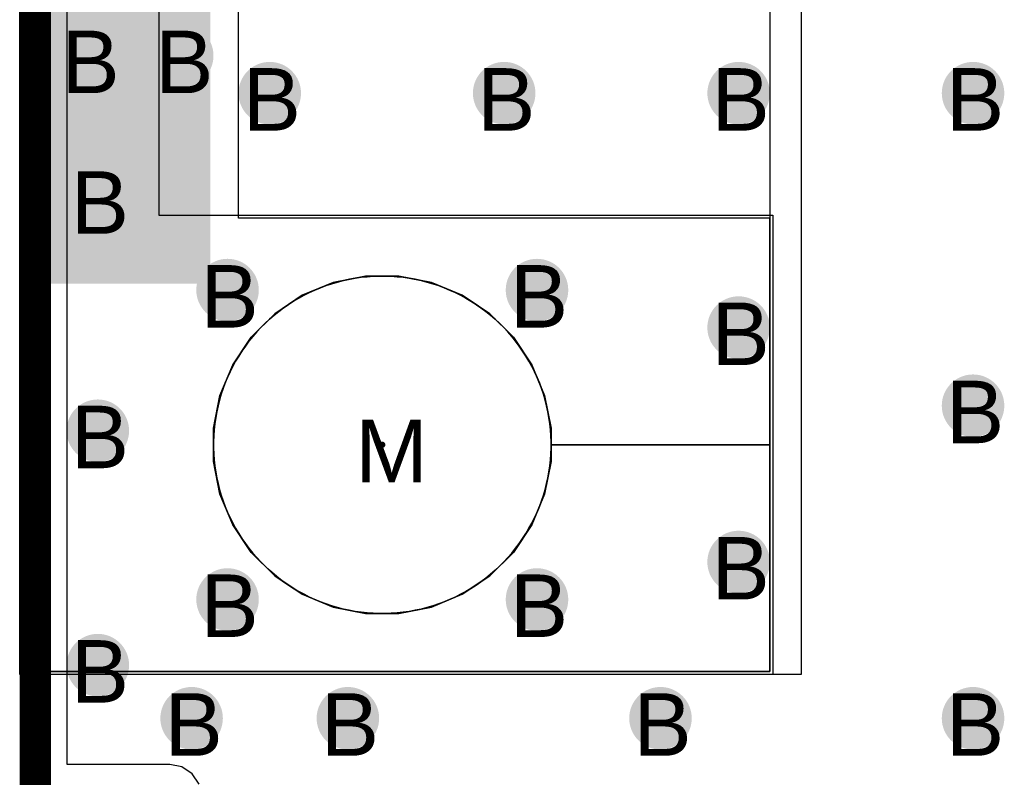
# Model space of a CAD drawing. Header units: millimetres. Extents: x -1.28 to 3.76, y -2.75 to 1.5.
# Tile 6 of 12: x -0.01 to 0.31, y 0.68 to 0.92. Entities that reach past the tile are written whole.
import ezdxf

# ---------------------------------------------------------------- set-up
doc = ezdxf.new("R2010")
doc.units = ezdxf.units.MM
doc.header["$MEASUREMENT"] = 0
for name, color, linetype in [('BottomLayer', 5, 'Continuous'), ('BottomSolder', 6, 'Continuous'), ('DrillDrawing', 1, 'Continuous'), ('Mechanical1', 6, 'Continuous'), ('TopLayer', 1, 'Continuous'), ('TopSolder', 216, 'Continuous')]:
    doc.layers.add(name, color=color, linetype=linetype)
doc.styles.add('Arial', font='arial.ttf', dxfattribs={"height": 0.2})

msp = doc.modelspace()

# ---------------------------------------------------------------- hatches: boundary and pattern name
at = {"layer": 'BottomLayer'}
msp.add_hatch(color=5, dxfattribs=at).paths.add_polyline_path([(0.005, 1.11), (0.055, 1.11), (0.055, 0.84), (0.005, 0.84)])
h = msp.add_hatch(color=5, dxfattribs=at)
edge = h.paths.add_edge_path()
edge.add_arc((0.017, 0.912), 0.01, 0, 360)
h = msp.add_hatch(color=5, dxfattribs=at)
edge = h.paths.add_edge_path()
edge.add_arc((0.047, 0.912), 0.01, 0, 360)
h = msp.add_hatch(color=5, dxfattribs=at)
edge = h.paths.add_edge_path()
edge.add_arc((0.075, 0.9), 0.01, 0, 360)
h = msp.add_hatch(color=5, dxfattribs=at)
edge = h.paths.add_edge_path()
edge.add_arc((0.15, 0.9), 0.01, 0, 360)
h = msp.add_hatch(color=5, dxfattribs=at)
edge = h.paths.add_edge_path()
edge.add_arc((0.225, 0.9), 0.01, 0, 360)
h = msp.add_hatch(color=5, dxfattribs=at)
edge = h.paths.add_edge_path()
edge.add_arc((0.3, 0.9), 0.01, 0, 360)
h = msp.add_hatch(color=5, dxfattribs=at)
edge = h.paths.add_edge_path()
edge.add_arc((0.02, 0.867), 0.01, 0, 360)
h = msp.add_hatch(color=5, dxfattribs=at)
edge = h.paths.add_edge_path()
edge.add_arc((0.0615, 0.837), 0.01, 0, 360)
h = msp.add_hatch(color=5, dxfattribs=at)
edge = h.paths.add_edge_path()
edge.add_arc((0.1605, 0.837), 0.01, 0, 360)
h = msp.add_hatch(color=5, dxfattribs=at)
edge = h.paths.add_edge_path()
edge.add_arc((0.225, 0.825), 0.01, 0, 360)
h = msp.add_hatch(color=5, dxfattribs=at)
edge = h.paths.add_edge_path()
edge.add_arc((0.3, 0.8), 0.01, 0, 360)
h = msp.add_hatch(color=5, dxfattribs=at)
edge = h.paths.add_edge_path()
edge.add_arc((0.02, 0.792), 0.01, 0, 360)
h = msp.add_hatch(color=5, dxfattribs=at)
edge = h.paths.add_edge_path()
edge.add_arc((0.225, 0.75), 0.01, 0, 360)
h = msp.add_hatch(color=5, dxfattribs=at)
edge = h.paths.add_edge_path()
edge.add_arc((0.0615, 0.738), 0.01, 0, 360)
h = msp.add_hatch(color=5, dxfattribs=at)
edge = h.paths.add_edge_path()
edge.add_arc((0.1605, 0.738), 0.01, 0, 360)
h = msp.add_hatch(color=5, dxfattribs=at)
edge = h.paths.add_edge_path()
edge.add_arc((0.02, 0.717), 0.01, 0, 360)
h = msp.add_hatch(color=5, dxfattribs=at)
edge = h.paths.add_edge_path()
edge.add_arc((0.05, 0.7), 0.01, 0, 360)
h = msp.add_hatch(color=5, dxfattribs=at)
edge = h.paths.add_edge_path()
edge.add_arc((0.1, 0.7), 0.01, 0, 360)
h = msp.add_hatch(color=5, dxfattribs=at)
edge = h.paths.add_edge_path()
edge.add_arc((0.2, 0.7), 0.01, 0, 360)
h = msp.add_hatch(color=5, dxfattribs=at)
edge = h.paths.add_edge_path()
edge.add_arc((0.3, 0.7), 0.01, 0, 360)
at = {"layer": 'BottomSolder'}
msp.add_hatch(color=6, dxfattribs=at).paths.add_polyline_path([(0.004, 1.111), (0.056, 1.111), (0.056, 0.839), (0.004, 0.839)])
h = msp.add_hatch(color=6, dxfattribs=at)
edge = h.paths.add_edge_path()
edge.add_arc((0.111, 0.7875), 0.001, 0, 360)
at = {"layer": 'TopLayer'}
msp.add_hatch(color=1, dxfattribs=at).paths.add_polyline_path([(0.005, 0.955), (0.055, 0.955), (0.055, 0.84), (0.005, 0.84)])
h = msp.add_hatch(color=1, dxfattribs=at)
edge = h.paths.add_edge_path()
edge.add_arc((0.017, 0.912), 0.01, 0, 360)
h = msp.add_hatch(color=1, dxfattribs=at)
edge = h.paths.add_edge_path()
edge.add_arc((0.047, 0.912), 0.01, 0, 360)
h = msp.add_hatch(color=1, dxfattribs=at)
edge = h.paths.add_edge_path()
edge.add_arc((0.075, 0.9), 0.01, 0, 360)
h = msp.add_hatch(color=1, dxfattribs=at)
edge = h.paths.add_edge_path()
edge.add_arc((0.15, 0.9), 0.01, 0, 360)
h = msp.add_hatch(color=1, dxfattribs=at)
edge = h.paths.add_edge_path()
edge.add_arc((0.225, 0.9), 0.01, 0, 360)
h = msp.add_hatch(color=1, dxfattribs=at)
edge = h.paths.add_edge_path()
edge.add_arc((0.3, 0.9), 0.01, 0, 360)
h = msp.add_hatch(color=1, dxfattribs=at)
edge = h.paths.add_edge_path()
edge.add_arc((0.02, 0.867), 0.01, 0, 360)
h = msp.add_hatch(color=1, dxfattribs=at)
edge = h.paths.add_edge_path()
edge.add_arc((0.0615, 0.837), 0.01, 0, 360)
h = msp.add_hatch(color=1, dxfattribs=at)
edge = h.paths.add_edge_path()
edge.add_arc((0.1605, 0.837), 0.01, 0, 360)
h = msp.add_hatch(color=1, dxfattribs=at)
edge = h.paths.add_edge_path()
edge.add_arc((0.225, 0.825), 0.01, 0, 360)
h = msp.add_hatch(color=1, dxfattribs=at)
edge = h.paths.add_edge_path()
edge.add_arc((0.3, 0.8), 0.01, 0, 360)
h = msp.add_hatch(color=1, dxfattribs=at)
edge = h.paths.add_edge_path()
edge.add_arc((0.02, 0.792), 0.01, 0, 360)
h = msp.add_hatch(color=1, dxfattribs=at)
edge = h.paths.add_edge_path()
edge.add_arc((0.225, 0.75), 0.01, 0, 360)
h = msp.add_hatch(color=1, dxfattribs=at)
edge = h.paths.add_edge_path()
edge.add_arc((0.0615, 0.738), 0.01, 0, 360)
h = msp.add_hatch(color=1, dxfattribs=at)
edge = h.paths.add_edge_path()
edge.add_arc((0.1605, 0.738), 0.01, 0, 360)
h = msp.add_hatch(color=1, dxfattribs=at)
edge = h.paths.add_edge_path()
edge.add_arc((0.02, 0.717), 0.01, 0, 360)
h = msp.add_hatch(color=1, dxfattribs=at)
edge = h.paths.add_edge_path()
edge.add_arc((0.05, 0.7), 0.01, 0, 360)
h = msp.add_hatch(color=1, dxfattribs=at)
edge = h.paths.add_edge_path()
edge.add_arc((0.1, 0.7), 0.01, 0, 360)
h = msp.add_hatch(color=1, dxfattribs=at)
edge = h.paths.add_edge_path()
edge.add_arc((0.2, 0.7), 0.01, 0, 360)
h = msp.add_hatch(color=1, dxfattribs=at)
edge = h.paths.add_edge_path()
edge.add_arc((0.3, 0.7), 0.01, 0, 360)
at = {"layer": 'TopSolder'}
h = msp.add_hatch(color=216, dxfattribs=at)
edge = h.paths.add_edge_path()
edge.add_arc((0.111, 0.7875), 0.001, 0, 360)
h = msp.add_hatch(color=216, dxfattribs=at)
edge = h.paths.add_edge_path()
edge.add_arc((0.02, 0.717), 0.006, 0, 360)

# ---------------------------------------------------------------- linework, layer by layer
at = {"layer": 'BottomLayer'}
for p, q in [((0.0102, 0.6852), (0.0102, 1.4898)), ((-0.005, 0.715), (-0.005, 1.235)), ((0.235, 1.1625), (0.235, 0.7875)), ((0.10568, 0.8415), (0.09525, 0.83942)), ((0.09525, 0.83942), (0.10568, 0.8415)), ((0.10427, 0.84108), (0.10236, 0.8408)), ((0.10619, 0.84128), (0.10427, 0.84108)), ((0.11632, 0.8415), (0.10568, 0.8415)), ((0.10568, 0.8415), (0.111, 0.8415)), ((0.10811, 0.84142), (0.10619, 0.84128)), ((0.11004, 0.84149), (0.10811, 0.84142)), ((0.111, 0.8415), (0.11004, 0.84149)), ((0.11196, 0.84149), (0.111, 0.8415)), ((0.111, 0.8415), (0.11632, 0.8415)), ((0.11389, 0.84142), (0.11196, 0.84149)), ((0.11581, 0.84128), (0.11389, 0.84142)), ((0.11773, 0.84108), (0.11581, 0.84128)), ((0.12675, 0.83942), (0.11632, 0.8415)), ((0.11632, 0.8415), (0.12675, 0.83942)), ((0.11964, 0.8408), (0.11773, 0.84108)), ((0.09525, 0.83942), (0.08542, 0.83535)), ((0.08542, 0.83535), (0.09525, 0.83942)), ((0.09304, 0.83842), (0.09123, 0.83775)), ((0.09486, 0.83903), (0.09304, 0.83842)), ((0.09671, 0.83958), (0.09486, 0.83903)), ((0.09858, 0.84005), (0.09671, 0.83958)), ((0.10047, 0.84046), (0.09858, 0.84005)), ((0.10236, 0.8408), (0.10047, 0.84046)), ((0.12153, 0.84046), (0.11964, 0.8408)), ((0.12342, 0.84005), (0.12153, 0.84046)), ((0.12529, 0.83958), (0.12342, 0.84005)), ((0.12714, 0.83903), (0.12529, 0.83958)), ((0.13658, 0.83535), (0.12675, 0.83942)), ((0.12675, 0.83942), (0.13658, 0.83535)), ((0.12896, 0.83842), (0.12714, 0.83903)), ((0.13077, 0.83775), (0.12896, 0.83842)), ((0.08542, 0.83535), (0.07658, 0.82944)), ((0.07658, 0.82944), (0.08542, 0.83535)), ((0.08597, 0.83535), (0.08428, 0.83443)), ((0.08769, 0.83621), (0.08597, 0.83535)), ((0.08945, 0.83701), (0.08769, 0.83621)), ((0.09123, 0.83775), (0.08945, 0.83701)), ((0.13255, 0.83701), (0.13077, 0.83775)), ((0.13431, 0.83621), (0.13255, 0.83701)), ((0.13603, 0.83535), (0.13431, 0.83621)), ((0.13772, 0.83443), (0.13603, 0.83535)), ((0.14542, 0.82944), (0.13658, 0.83535)), ((0.13658, 0.83535), (0.14542, 0.82944)), ((0.081, 0.8324), (0.07942, 0.8313)), ((0.08262, 0.83344), (0.081, 0.8324)), ((0.08428, 0.83443), (0.08262, 0.83344)), ((0.13938, 0.83344), (0.13772, 0.83443)), ((0.141, 0.8324), (0.13938, 0.83344)), ((0.14258, 0.8313), (0.141, 0.8324)), ((0.07658, 0.82944), (0.06906, 0.82192)), ((0.06906, 0.82192), (0.07658, 0.82944)), ((0.07637, 0.82894), (0.07491, 0.82767)), ((0.07787, 0.83014), (0.07637, 0.82894)), ((0.07942, 0.8313), (0.07787, 0.83014)), ((0.14413, 0.83014), (0.14258, 0.8313)), ((0.14563, 0.82894), (0.14413, 0.83014)), ((0.15294, 0.82192), (0.14542, 0.82944)), ((0.14542, 0.82944), (0.15294, 0.82192)), ((0.14709, 0.82767), (0.14563, 0.82894)), ((0.0735, 0.82636), (0.07214, 0.825)), ((0.07491, 0.82767), (0.0735, 0.82636)), ((0.1485, 0.82636), (0.14709, 0.82767)), ((0.14986, 0.825), (0.1485, 0.82636)), ((0.07083, 0.82359), (0.06956, 0.82213)), ((0.07214, 0.825), (0.07083, 0.82359)), ((0.15117, 0.82359), (0.14986, 0.825)), ((0.15244, 0.82213), (0.15117, 0.82359)), ((0.06906, 0.82192), (0.06315, 0.81308)), ((0.06315, 0.81308), (0.06906, 0.82192)), ((0.0672, 0.81908), (0.0661, 0.8175)), ((0.06836, 0.82063), (0.0672, 0.81908)), ((0.06956, 0.82213), (0.06836, 0.82063)), ((0.15364, 0.82063), (0.15244, 0.82213)), ((0.15885, 0.81308), (0.15294, 0.82192)), ((0.15294, 0.82192), (0.15885, 0.81308)), ((0.1548, 0.81908), (0.15364, 0.82063)), ((0.1559, 0.8175), (0.1548, 0.81908)), ((0.06506, 0.81588), (0.06407, 0.81422)), ((0.0661, 0.8175), (0.06506, 0.81588)), ((0.15694, 0.81588), (0.1559, 0.8175)), ((0.15793, 0.81422), (0.15694, 0.81588)), ((0.06315, 0.81308), (0.05908, 0.80325)), ((0.05908, 0.80325), (0.06315, 0.81308)), ((0.06407, 0.81422), (0.06315, 0.81253)), ((0.15885, 0.81253), (0.15793, 0.81422)), ((0.16292, 0.80325), (0.15885, 0.81308)), ((0.15885, 0.81308), (0.16292, 0.80325)), ((0.06229, 0.81081), (0.06149, 0.80905)), ((0.06315, 0.81253), (0.06229, 0.81081)), ((0.15971, 0.81081), (0.15885, 0.81253)), ((0.16051, 0.80905), (0.15971, 0.81081)), ((0.06075, 0.80727), (0.06008, 0.80546)), ((0.06149, 0.80905), (0.06075, 0.80727)), ((0.16125, 0.80727), (0.16051, 0.80905)), ((0.16192, 0.80546), (0.16125, 0.80727)), ((0.05947, 0.80364), (0.05892, 0.80179)), ((0.06008, 0.80546), (0.05947, 0.80364)), ((0.16253, 0.80364), (0.16192, 0.80546)), ((0.16308, 0.80179), (0.16253, 0.80364)), ((0.05908, 0.80325), (0.057, 0.79282)), ((0.057, 0.79282), (0.05908, 0.80325)), ((0.05892, 0.80179), (0.05845, 0.79992)), ((0.165, 0.79282), (0.16292, 0.80325)), ((0.16292, 0.80325), (0.165, 0.79282)), ((0.16355, 0.79992), (0.16308, 0.80179)), ((0.05804, 0.79803), (0.0577, 0.79614)), ((0.05845, 0.79992), (0.05804, 0.79803)), ((0.16396, 0.79803), (0.16355, 0.79992)), ((0.1643, 0.79614), (0.16396, 0.79803)), ((0.05742, 0.79423), (0.05721, 0.79231)), ((0.0577, 0.79614), (0.05742, 0.79423)), ((0.16458, 0.79423), (0.1643, 0.79614)), ((0.16478, 0.79231), (0.16458, 0.79423)), ((0.057, 0.79282), (0.057, 0.7875)), ((0.057, 0.7875), (0.057, 0.79282)), ((0.05721, 0.79231), (0.05708, 0.79039)), ((0.16492, 0.79039), (0.16478, 0.79231)), ((0.165, 0.7875), (0.165, 0.79282)), ((0.165, 0.79282), (0.165, 0.7875)), ((0.05701, 0.78846), (0.057, 0.7875)), ((0.05708, 0.79039), (0.05701, 0.78846)), ((0.16499, 0.78846), (0.16492, 0.79039)), ((0.165, 0.7875), (0.16499, 0.78846)), ((0.057, 0.7875), (0.057, 0.78218)), ((0.057, 0.7875), (0.05701, 0.78654)), ((0.057, 0.7875), (0.057, 0.7875)), ((0.057, 0.78218), (0.057, 0.7875)), ((0.05701, 0.78654), (0.05708, 0.78461)), ((0.05708, 0.78461), (0.05721, 0.78269)), ((0.16478, 0.78269), (0.16492, 0.78461)), ((0.16492, 0.78461), (0.16499, 0.78654)), ((0.16499, 0.78654), (0.165, 0.7875)), ((0.165, 0.78218), (0.165, 0.7875)), ((0.235, 0.7875), (0.165, 0.7875)), ((0.165, 0.7875), (0.165, 0.7875)), ((0.165, 0.7875), (0.235, 0.7875)), ((0.165, 0.7875), (0.165, 0.78218)), ((0.235, 0.7875), (0.235, 0.715)), ((0.057, 0.78218), (0.05908, 0.77175)), ((0.05908, 0.77175), (0.057, 0.78218)), ((0.05721, 0.78269), (0.05742, 0.78077)), ((0.16292, 0.77175), (0.165, 0.78218)), ((0.165, 0.78218), (0.16292, 0.77175)), ((0.16458, 0.78077), (0.16478, 0.78269)), ((0.05742, 0.78077), (0.0577, 0.77886)), ((0.0577, 0.77886), (0.05804, 0.77697)), ((0.16396, 0.77697), (0.1643, 0.77886)), ((0.1643, 0.77886), (0.16458, 0.78077)), ((0.05804, 0.77697), (0.05845, 0.77508)), ((0.05845, 0.77508), (0.05892, 0.77321)), ((0.16308, 0.77321), (0.16355, 0.77508)), ((0.16355, 0.77508), (0.16396, 0.77697)), ((0.05892, 0.77321), (0.05947, 0.77136)), ((0.16253, 0.77136), (0.16308, 0.77321)), ((0.05908, 0.77175), (0.06315, 0.76192)), ((0.06315, 0.76192), (0.05908, 0.77175)), ((0.05947, 0.77136), (0.06008, 0.76953)), ((0.06008, 0.76953), (0.06075, 0.76773)), ((0.15885, 0.76192), (0.16292, 0.77175)), ((0.16292, 0.77175), (0.15885, 0.76192)), ((0.16125, 0.76773), (0.16192, 0.76953)), ((0.16192, 0.76953), (0.16253, 0.77136)), ((0.06075, 0.76773), (0.06149, 0.76595)), ((0.06149, 0.76595), (0.06229, 0.76419)), ((0.15971, 0.76419), (0.16051, 0.76595)), ((0.16051, 0.76595), (0.16125, 0.76773)), ((0.06229, 0.76419), (0.06315, 0.76247)), ((0.06315, 0.76247), (0.06407, 0.76078)), ((0.15793, 0.76078), (0.15885, 0.76247)), ((0.15885, 0.76247), (0.15971, 0.76419)), ((0.06315, 0.76192), (0.06906, 0.75308)), ((0.06906, 0.75308), (0.06315, 0.76192)), ((0.06407, 0.76078), (0.06506, 0.75912)), ((0.15294, 0.75308), (0.15885, 0.76192)), ((0.15885, 0.76192), (0.15294, 0.75308)), ((0.15694, 0.75912), (0.15793, 0.76078)), ((0.06506, 0.75912), (0.0661, 0.7575)), ((0.0661, 0.7575), (0.0672, 0.75592)), ((0.1548, 0.75592), (0.1559, 0.7575)), ((0.1559, 0.7575), (0.15694, 0.75912)), ((0.0672, 0.75592), (0.06836, 0.75437)), ((0.06836, 0.75437), (0.06956, 0.75287)), ((0.06906, 0.75308), (0.07658, 0.74556)), ((0.07658, 0.74556), (0.06906, 0.75308)), ((0.06956, 0.75287), (0.07083, 0.75141)), ((0.14542, 0.74556), (0.15294, 0.75308)), ((0.15294, 0.75308), (0.14542, 0.74556)), ((0.15117, 0.75141), (0.15244, 0.75287)), ((0.15244, 0.75287), (0.15364, 0.75437)), ((0.15364, 0.75437), (0.1548, 0.75592)), ((0.07083, 0.75141), (0.07214, 0.75)), ((0.07214, 0.75), (0.0735, 0.74864)), ((0.1485, 0.74864), (0.14986, 0.75)), ((0.14986, 0.75), (0.15117, 0.75141)), ((0.0735, 0.74864), (0.07491, 0.74733)), ((0.07491, 0.74733), (0.07637, 0.74606)), ((0.14563, 0.74606), (0.14709, 0.74733)), ((0.14709, 0.74733), (0.1485, 0.74864)), ((0.07637, 0.74606), (0.07787, 0.74486)), ((0.07658, 0.74556), (0.08542, 0.73965)), ((0.08542, 0.73965), (0.07658, 0.74556)), ((0.07787, 0.74486), (0.07942, 0.7437)), ((0.07942, 0.7437), (0.081, 0.7426)), ((0.13658, 0.73965), (0.14542, 0.74556)), ((0.14542, 0.74556), (0.13658, 0.73965)), ((0.141, 0.7426), (0.14258, 0.7437)), ((0.14258, 0.7437), (0.14413, 0.74486)), ((0.14413, 0.74486), (0.14563, 0.74606)), ((0.081, 0.7426), (0.08262, 0.74156)), ((0.08262, 0.74156), (0.08428, 0.74057)), ((0.08428, 0.74057), (0.08597, 0.73965)), ((0.13603, 0.73965), (0.13772, 0.74057)), ((0.13772, 0.74057), (0.13938, 0.74156)), ((0.13938, 0.74156), (0.141, 0.7426)), ((0.08542, 0.73965), (0.09525, 0.73558)), ((0.09525, 0.73558), (0.08542, 0.73965)), ((0.08597, 0.73965), (0.08769, 0.73879)), ((0.08769, 0.73879), (0.08945, 0.73799)), ((0.08945, 0.73799), (0.09123, 0.73725)), ((0.09123, 0.73725), (0.09304, 0.73658)), ((0.12675, 0.73558), (0.13658, 0.73965)), ((0.13658, 0.73965), (0.12675, 0.73558)), ((0.12896, 0.73658), (0.13077, 0.73725)), ((0.13077, 0.73725), (0.13255, 0.73799)), ((0.13255, 0.73799), (0.13431, 0.73879)), ((0.13431, 0.73879), (0.13603, 0.73965)), ((0.09304, 0.73658), (0.09486, 0.73597)), ((0.09486, 0.73597), (0.09671, 0.73542)), ((0.09525, 0.73558), (0.10568, 0.7335)), ((0.10568, 0.7335), (0.09525, 0.73558)), ((0.09671, 0.73542), (0.09858, 0.73495)), ((0.09858, 0.73495), (0.10047, 0.73454)), ((0.10047, 0.73454), (0.10236, 0.7342)), ((0.10236, 0.7342), (0.10427, 0.73392)), ((0.11632, 0.7335), (0.12675, 0.73558)), ((0.12675, 0.73558), (0.11632, 0.7335)), ((0.11773, 0.73392), (0.11964, 0.7342)), ((0.11964, 0.7342), (0.12153, 0.73454)), ((0.12153, 0.73454), (0.12342, 0.73495)), ((0.12342, 0.73495), (0.12529, 0.73542)), ((0.12529, 0.73542), (0.12714, 0.73597)), ((0.12714, 0.73597), (0.12896, 0.73658)), ((0.10427, 0.73392), (0.10619, 0.73371)), ((0.10568, 0.7335), (0.11632, 0.7335)), ((0.111, 0.7335), (0.10568, 0.7335)), ((0.10619, 0.73371), (0.10811, 0.73358)), ((0.10811, 0.73358), (0.11004, 0.73351)), ((0.11004, 0.73351), (0.111, 0.7335)), ((0.111, 0.7335), (0.11196, 0.73351)), ((0.11632, 0.7335), (0.111, 0.7335)), ((0.11196, 0.73351), (0.11389, 0.73358)), ((0.11389, 0.73358), (0.11581, 0.73371)), ((0.11581, 0.73371), (0.11773, 0.73392)), ((0.235, 0.715), (-0.005, 0.715)), ((0.043, 0.6852), (0.0102, 0.6852)), ((0.0469, 0.68442), (0.043, 0.6852)), ((0.05021, 0.68221), (0.0469, 0.68442)), ((0.05242, 0.6789), (0.05021, 0.68221))]:
    msp.add_line(p, q, dxfattribs=at)
at = {"layer": 'BottomSolder'}
for p, q in [((0, 1.5), (0, 0.675)), ((-0.005, 0.714), (-0.005, 1.236)), ((0.245, 1.236), (0.245, 0.714)), ((0.245, 0.714), (-0.005, 0.714))]:
    msp.add_line(p, q, dxfattribs=at)
at = {"layer": 'Mechanical1', "const_width": 0.01}
msp.add_lwpolyline([(0, 0.675), (0, 1.5)], dxfattribs=at)
at = {"layer": 'TopLayer'}
for p, q in [((-0.005, 0.955), (-0.005, 0.715)), ((0.0102, 0.6852), (0.0102, 0.955)), ((0.065, 0.86), (0.065, 0.955)), ((0.235, 0.86), (0.065, 0.86)), ((0.235, 0.7875), (0.235, 0.86)), ((0.10568, 0.8415), (0.09525, 0.83942)), ((0.09525, 0.83942), (0.10568, 0.8415)), ((0.10236, 0.8408), (0.10427, 0.84108)), ((0.10427, 0.84108), (0.10619, 0.84128)), ((0.11632, 0.8415), (0.10568, 0.8415)), ((0.10568, 0.8415), (0.111, 0.8415)), ((0.10619, 0.84128), (0.10811, 0.84142)), ((0.10811, 0.84142), (0.11004, 0.84149)), ((0.11004, 0.84149), (0.111, 0.8415)), ((0.111, 0.8415), (0.11196, 0.84149)), ((0.111, 0.8415), (0.11632, 0.8415)), ((0.11196, 0.84149), (0.11389, 0.84142)), ((0.11389, 0.84142), (0.11581, 0.84128)), ((0.11581, 0.84128), (0.11773, 0.84108)), ((0.12675, 0.83942), (0.11632, 0.8415)), ((0.11632, 0.8415), (0.12675, 0.83942)), ((0.11773, 0.84108), (0.11964, 0.8408)), ((0.09525, 0.83942), (0.08542, 0.83535)), ((0.08542, 0.83535), (0.09525, 0.83942)), ((0.09123, 0.83775), (0.09303, 0.83842)), ((0.09303, 0.83842), (0.09486, 0.83903)), ((0.09486, 0.83903), (0.09671, 0.83958)), ((0.09671, 0.83958), (0.09858, 0.84005)), ((0.09858, 0.84005), (0.10047, 0.84046)), ((0.10047, 0.84046), (0.10236, 0.8408)), ((0.11964, 0.8408), (0.12153, 0.84046)), ((0.12153, 0.84046), (0.12342, 0.84005)), ((0.12342, 0.84005), (0.12529, 0.83958)), ((0.12529, 0.83958), (0.12714, 0.83903)), ((0.13658, 0.83535), (0.12675, 0.83942)), ((0.12675, 0.83942), (0.13658, 0.83535)), ((0.12714, 0.83903), (0.12896, 0.83842)), ((0.12896, 0.83842), (0.13077, 0.83775)), ((0.08542, 0.83535), (0.07658, 0.82944)), ((0.07658, 0.82944), (0.08542, 0.83535)), ((0.08428, 0.83443), (0.08597, 0.83535)), ((0.08597, 0.83535), (0.08769, 0.83621)), ((0.08769, 0.83621), (0.08945, 0.83701)), ((0.08945, 0.83701), (0.09123, 0.83775)), ((0.13077, 0.83775), (0.13255, 0.83701)), ((0.13255, 0.83701), (0.13431, 0.83621)), ((0.13431, 0.83621), (0.13603, 0.83535)), ((0.13603, 0.83535), (0.13772, 0.83443)), ((0.14542, 0.82944), (0.13658, 0.83535)), ((0.13658, 0.83535), (0.14542, 0.82944)), ((0.07942, 0.8313), (0.081, 0.8324)), ((0.081, 0.8324), (0.08262, 0.83344)), ((0.08262, 0.83344), (0.08428, 0.83443)), ((0.13772, 0.83443), (0.13938, 0.83344)), ((0.13938, 0.83344), (0.141, 0.8324)), ((0.141, 0.8324), (0.14258, 0.8313)), ((0.07658, 0.82944), (0.06906, 0.82192)), ((0.06906, 0.82192), (0.07658, 0.82944)), ((0.07491, 0.82767), (0.07637, 0.82893)), ((0.07637, 0.82893), (0.07787, 0.83014)), ((0.07787, 0.83014), (0.07942, 0.8313)), ((0.14258, 0.8313), (0.14413, 0.83014)), ((0.14413, 0.83014), (0.14563, 0.82894)), ((0.15294, 0.82192), (0.14542, 0.82944)), ((0.14542, 0.82944), (0.15294, 0.82192)), ((0.14563, 0.82894), (0.14709, 0.82767)), ((0.07214, 0.825), (0.0735, 0.82636)), ((0.0735, 0.82636), (0.07491, 0.82767)), ((0.14709, 0.82767), (0.1485, 0.82636)), ((0.1485, 0.82636), (0.14986, 0.825)), ((0.06956, 0.82213), (0.07083, 0.82359)), ((0.07083, 0.82359), (0.07214, 0.825)), ((0.14986, 0.825), (0.15117, 0.82359)), ((0.15117, 0.82359), (0.15244, 0.82213)), ((0.06906, 0.82192), (0.06315, 0.81308)), ((0.06315, 0.81308), (0.06906, 0.82192)), ((0.0661, 0.8175), (0.0672, 0.81908)), ((0.0672, 0.81908), (0.06836, 0.82063)), ((0.06836, 0.82063), (0.06956, 0.82213)), ((0.15244, 0.82213), (0.15364, 0.82063)), ((0.15885, 0.81308), (0.15294, 0.82192)), ((0.15294, 0.82192), (0.15885, 0.81308)), ((0.15364, 0.82063), (0.1548, 0.81908)), ((0.1548, 0.81908), (0.1559, 0.8175)), ((0.06407, 0.81422), (0.06506, 0.81588)), ((0.06506, 0.81588), (0.0661, 0.8175)), ((0.1559, 0.8175), (0.15694, 0.81588)), ((0.15694, 0.81588), (0.15793, 0.81422)), ((0.06315, 0.81308), (0.05908, 0.80325)), ((0.05908, 0.80325), (0.06315, 0.81308)), ((0.06315, 0.81253), (0.06407, 0.81422)), ((0.15793, 0.81422), (0.15885, 0.81253)), ((0.16292, 0.80325), (0.15885, 0.81308)), ((0.15885, 0.81308), (0.16292, 0.80325)), ((0.06149, 0.80905), (0.06229, 0.81081)), ((0.06229, 0.81081), (0.06315, 0.81253)), ((0.15885, 0.81253), (0.15971, 0.81081)), ((0.15971, 0.81081), (0.16051, 0.80905)), ((0.06008, 0.80546), (0.06075, 0.80727)), ((0.06075, 0.80727), (0.06149, 0.80905)), ((0.16051, 0.80905), (0.16125, 0.80727)), ((0.16125, 0.80727), (0.16192, 0.80546)), ((0.05892, 0.80179), (0.05947, 0.80364)), ((0.05947, 0.80364), (0.06008, 0.80546)), ((0.16192, 0.80546), (0.16253, 0.80364)), ((0.16253, 0.80364), (0.16308, 0.80179)), ((0.05908, 0.80325), (0.057, 0.79282)), ((0.057, 0.79282), (0.05908, 0.80325)), ((0.05845, 0.79992), (0.05892, 0.80179)), ((0.165, 0.79282), (0.16292, 0.80325)), ((0.16292, 0.80325), (0.165, 0.79282)), ((0.16308, 0.80179), (0.16355, 0.79992)), ((0.0577, 0.79614), (0.05804, 0.79803)), ((0.05804, 0.79803), (0.05845, 0.79992)), ((0.16355, 0.79992), (0.16396, 0.79803)), ((0.16396, 0.79803), (0.1643, 0.79614)), ((0.05721, 0.79231), (0.05742, 0.79423)), ((0.05742, 0.79423), (0.0577, 0.79614)), ((0.1643, 0.79614), (0.16458, 0.79423)), ((0.16458, 0.79423), (0.16478, 0.79231)), ((0.057, 0.79282), (0.057, 0.7875)), ((0.057, 0.7875), (0.057, 0.79282)), ((0.05708, 0.79039), (0.05721, 0.79231)), ((0.16478, 0.79231), (0.16492, 0.79039)), ((0.165, 0.7875), (0.165, 0.79282)), ((0.165, 0.79282), (0.165, 0.7875)), ((0.057, 0.7875), (0.05701, 0.78846)), ((0.05701, 0.78846), (0.05708, 0.79039)), ((0.16492, 0.79039), (0.16499, 0.78846)), ((0.16499, 0.78846), (0.165, 0.7875)), ((0.057, 0.7875), (0.057, 0.78218)), ((0.05701, 0.78654), (0.057, 0.7875)), ((0.057, 0.7875), (0.057, 0.7875)), ((0.057, 0.78218), (0.057, 0.7875)), ((0.05708, 0.78461), (0.05701, 0.78654)), ((0.05721, 0.78269), (0.05708, 0.78461)), ((0.16492, 0.78461), (0.16478, 0.78269)), ((0.16499, 0.78654), (0.16492, 0.78461)), ((0.165, 0.7875), (0.16499, 0.78654)), ((0.165, 0.78218), (0.165, 0.7875)), ((0.235, 0.7875), (0.165, 0.7875)), ((0.165, 0.7875), (0.165, 0.7875)), ((0.165, 0.7875), (0.235, 0.7875)), ((0.165, 0.7875), (0.165, 0.78218)), ((0.235, 0.715), (0.235, 0.7875)), ((0.057, 0.78218), (0.05908, 0.77175)), ((0.05908, 0.77175), (0.057, 0.78218)), ((0.05742, 0.78077), (0.05721, 0.78269)), ((0.16292, 0.77175), (0.165, 0.78218)), ((0.165, 0.78218), (0.16292, 0.77175)), ((0.16478, 0.78269), (0.16458, 0.78077)), ((0.0577, 0.77886), (0.05742, 0.78077)), ((0.05804, 0.77697), (0.0577, 0.77886)), ((0.1643, 0.77886), (0.16396, 0.77697)), ((0.16458, 0.78077), (0.1643, 0.77886)), ((0.05845, 0.77508), (0.05804, 0.77697)), ((0.05892, 0.77321), (0.05845, 0.77508)), ((0.16355, 0.77508), (0.16308, 0.77321)), ((0.16396, 0.77697), (0.16355, 0.77508)), ((0.05947, 0.77136), (0.05892, 0.77321)), ((0.16308, 0.77321), (0.16253, 0.77136)), ((0.05908, 0.77175), (0.06315, 0.76192)), ((0.06315, 0.76192), (0.05908, 0.77175)), ((0.06008, 0.76953), (0.05947, 0.77136)), ((0.06075, 0.76773), (0.06008, 0.76953)), ((0.15885, 0.76192), (0.16292, 0.77175)), ((0.16292, 0.77175), (0.15885, 0.76192)), ((0.16192, 0.76953), (0.16125, 0.76773)), ((0.16253, 0.77136), (0.16192, 0.76953)), ((0.06149, 0.76595), (0.06075, 0.76773)), ((0.06229, 0.76419), (0.06149, 0.76595)), ((0.16051, 0.76595), (0.15971, 0.76419)), ((0.16125, 0.76773), (0.16051, 0.76595)), ((0.06315, 0.76247), (0.06229, 0.76419)), ((0.06407, 0.76078), (0.06315, 0.76247)), ((0.15885, 0.76247), (0.15793, 0.76078)), ((0.15971, 0.76419), (0.15885, 0.76247)), ((0.06315, 0.76192), (0.06906, 0.75308)), ((0.06906, 0.75308), (0.06315, 0.76192)), ((0.06506, 0.75912), (0.06407, 0.76078)), ((0.15294, 0.75308), (0.15885, 0.76192)), ((0.15885, 0.76192), (0.15294, 0.75308)), ((0.15793, 0.76078), (0.15694, 0.75912)), ((0.0661, 0.7575), (0.06506, 0.75912)), ((0.0672, 0.75592), (0.0661, 0.7575)), ((0.1559, 0.7575), (0.1548, 0.75592)), ((0.15694, 0.75912), (0.1559, 0.7575)), ((0.06836, 0.75437), (0.0672, 0.75592)), ((0.06956, 0.75287), (0.06836, 0.75437)), ((0.06906, 0.75308), (0.07658, 0.74556)), ((0.07658, 0.74556), (0.06906, 0.75308)), ((0.07083, 0.75141), (0.06956, 0.75287)), ((0.14542, 0.74556), (0.15294, 0.75308)), ((0.15294, 0.75308), (0.14542, 0.74556)), ((0.15244, 0.75287), (0.15117, 0.75141)), ((0.15364, 0.75437), (0.15244, 0.75287)), ((0.1548, 0.75592), (0.15364, 0.75437)), ((0.07214, 0.75), (0.07083, 0.75141)), ((0.0735, 0.74864), (0.07214, 0.75)), ((0.14986, 0.75), (0.1485, 0.74864)), ((0.15117, 0.75141), (0.14986, 0.75)), ((0.07491, 0.74733), (0.0735, 0.74864)), ((0.07637, 0.74606), (0.07491, 0.74733)), ((0.14709, 0.74733), (0.14563, 0.74606)), ((0.1485, 0.74864), (0.14709, 0.74733)), ((0.07787, 0.74486), (0.07637, 0.74606)), ((0.07658, 0.74556), (0.08542, 0.73965)), ((0.08542, 0.73965), (0.07658, 0.74556)), ((0.07942, 0.7437), (0.07787, 0.74486)), ((0.081, 0.7426), (0.07942, 0.7437)), ((0.13658, 0.73965), (0.14542, 0.74556)), ((0.14542, 0.74556), (0.13658, 0.73965)), ((0.14258, 0.7437), (0.141, 0.7426)), ((0.14413, 0.74486), (0.14258, 0.7437)), ((0.14563, 0.74606), (0.14413, 0.74486)), ((0.08262, 0.74156), (0.081, 0.7426)), ((0.08428, 0.74057), (0.08262, 0.74156)), ((0.08597, 0.73965), (0.08428, 0.74057)), ((0.13772, 0.74057), (0.13603, 0.73965)), ((0.13938, 0.74156), (0.13772, 0.74057)), ((0.141, 0.7426), (0.13938, 0.74156)), ((0.08542, 0.73965), (0.09525, 0.73558)), ((0.09525, 0.73558), (0.08542, 0.73965)), ((0.08769, 0.73879), (0.08597, 0.73965)), ((0.08945, 0.73799), (0.08769, 0.73879)), ((0.09123, 0.73725), (0.08945, 0.73799)), ((0.09303, 0.73658), (0.09123, 0.73725)), ((0.12675, 0.73558), (0.13658, 0.73965)), ((0.13658, 0.73965), (0.12675, 0.73558)), ((0.13077, 0.73725), (0.12896, 0.73658)), ((0.13255, 0.73799), (0.13077, 0.73725)), ((0.13431, 0.73879), (0.13255, 0.73799)), ((0.13603, 0.73965), (0.13431, 0.73879)), ((0.09486, 0.73597), (0.09303, 0.73658)), ((0.09671, 0.73542), (0.09486, 0.73597)), ((0.09525, 0.73558), (0.10568, 0.7335)), ((0.10568, 0.7335), (0.09525, 0.73558)), ((0.09858, 0.73495), (0.09671, 0.73542)), ((0.10046, 0.73454), (0.09858, 0.73495)), ((0.10236, 0.7342), (0.10046, 0.73454)), ((0.10427, 0.73392), (0.10236, 0.7342)), ((0.11632, 0.7335), (0.12675, 0.73558)), ((0.12675, 0.73558), (0.11632, 0.7335)), ((0.11964, 0.7342), (0.11773, 0.73392)), ((0.12153, 0.73454), (0.11964, 0.7342)), ((0.12342, 0.73495), (0.12153, 0.73454)), ((0.12529, 0.73542), (0.12342, 0.73495)), ((0.12714, 0.73597), (0.12529, 0.73542)), ((0.12896, 0.73658), (0.12714, 0.73597)), ((0.10619, 0.73371), (0.10427, 0.73392)), ((0.10568, 0.7335), (0.11632, 0.7335)), ((0.111, 0.7335), (0.10568, 0.7335)), ((0.10811, 0.73358), (0.10619, 0.73371)), ((0.11004, 0.73351), (0.10811, 0.73358)), ((0.111, 0.7335), (0.11004, 0.73351)), ((0.11196, 0.73351), (0.111, 0.7335)), ((0.11632, 0.7335), (0.111, 0.7335)), ((0.11389, 0.73358), (0.11196, 0.73351)), ((0.11581, 0.73371), (0.11389, 0.73358)), ((0.11773, 0.73392), (0.11581, 0.73371)), ((-0.005, 0.715), (0.235, 0.715)), ((0.043, 0.6852), (0.0102, 0.6852)), ((0.0469, 0.68442), (0.043, 0.6852)), ((0.05021, 0.68221), (0.0469, 0.68442)), ((0.05242, 0.6789), (0.05021, 0.68221))]:
    msp.add_line(p, q, dxfattribs=at)
at = {"layer": 'TopSolder'}
for p, q in [((-0.005, 0.714), (-0.005, 1.236)), ((0.0395, 1.089), (0.0395, 0.861)), ((0.0395, 0.861), (0.236, 0.861)), ((0.236, 0.861), (0.236, 0.714)), ((0.236, 0.714), (-0.005, 0.714)), ((-0.005, 0.714), (-0.005, 0.714))]:
    msp.add_line(p, q, dxfattribs=at)

# ---------------------------------------------------------------- texts
at = {"layer": 'DrillDrawing', "style": 'Arial'}
for s, p in [('B', (0.00834, 0.9)), ('B', (0.03834, 0.9)), ('B', (0.06634, 0.888)), ('B', (0.14134, 0.888)), ('B', (0.21634, 0.888)), ('B', (0.29134, 0.888)), ('B', (0.01134, 0.855)), ('B', (0.05284, 0.825)), ('B', (0.15183, 0.825)), ('B', (0.21634, 0.813)), ('B', (0.29134, 0.788)), ('B', (0.01134, 0.78)), ('M', (0.10234, 0.7755)), ('B', (0.21634, 0.738)), ('B', (0.05284, 0.72601)), ('B', (0.15183, 0.72601)), ('B', (0.01134, 0.705)), ('B', (0.04134, 0.688)), ('B', (0.09134, 0.688)), ('B', (0.19134, 0.688)), ('B', (0.29134, 0.688))]:
    msp.add_text(s, height=0.02, dxfattribs=at).set_placement(p)

doc.saveas('drawing.dxf')
